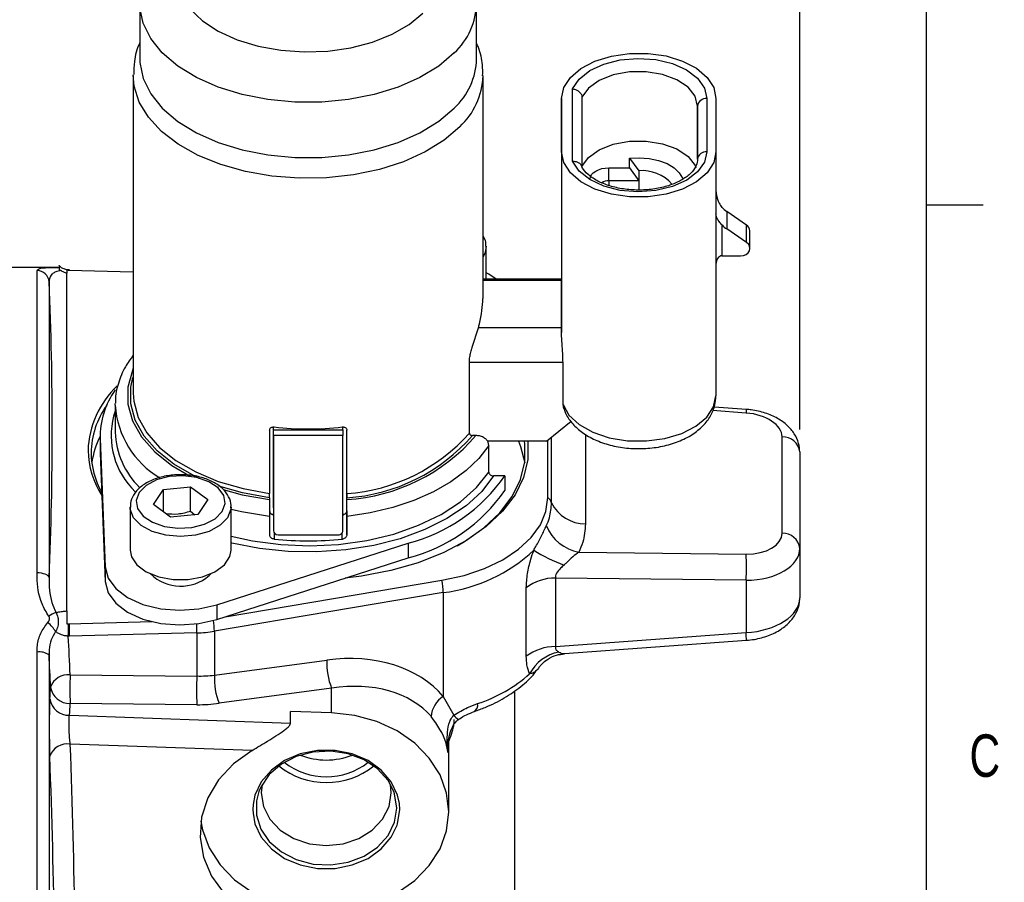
# Model space of a CAD drawing. Header units: inches. Extents: x 0.4 to 16.6, y 0.2 to 10.8.
# Tile 15 of 16: x 14.4 to 16.5, y 6.6 to 8.5. Entities that reach past the tile are written whole.
import ezdxf

# ---------------------------------------------------------------- set-up
doc = ezdxf.new("R2010")
doc.units = ezdxf.units.IN
doc.header["$MEASUREMENT"] = 0
doc.layers.add('BORDER', color=7, linetype='Continuous', lineweight=25)
doc.layers.add('SLD-0', color=7, linetype='Continuous', lineweight=25)
doc.styles.add('SLDTEXTSTYLE0', font='TXT', dxfattribs={"width": 0.75})
doc.dimstyles.new('SLDDIMSTYLE0', dxfattribs={"dimtxt": 0.145833, "dimasz": 0.13, "dimexe": 0, "dimexo": 0.0625, "dimgap": 0.036458, "dimtad": 0, "dimtih": 1, "dimtoh": 1, "dimdec": 1, "dimlfac": 1.5, "dimrnd": 1e-09, "dimzin": 12, "dimdsep": 46, "dimtxsty": 'SLDTEXTSTYLE0', "dimsah": 1, "dimcen": 0.09, "dimadec": 0, "dimazin": 3, "dimtfac": 1, "dimtdec": 1, "dimtofl": 0, "dimtmove": 0, "dimatfit": 3, "dimfxl": 0, "dimfrac": 2, "dimtolj": 1, "dimtzin": 12, "dimarcsym": 0})

# ---------------------------------------------------------------- blocks, each defined once
blk = doc.blocks.new('_D_8')
at = {"layer": 'SLD-0'}
for p, q in [((12.4031, 9.5018), (12.4031, 9.8299)), ((16.0961, 7.579), (16.0961, 9.8299)), ((12.4031, 9.7049), (14.5453, 9.7049)), ((14.7173, 9.7049), (14.673, 9.7049)), ((14.673, 9.7049), (14.673, 9.4732)), ((15.0406, 9.7049), (15.085, 9.7049)), ((15.085, 9.7049), (15.085, 9.4732)), ((16.0961, 9.7049), (15.2126, 9.7049)), ((14.673, 9.4732), (14.7173, 9.4732)), ((15.085, 9.4732), (15.0406, 9.4732))]:
    blk.add_line(p, q, dxfattribs=at)
for points in [[(12.4031, 9.7049), (12.5331, 9.6849), (12.5331, 9.7249)], [(16.0961, 9.7049), (15.9661, 9.7249), (15.9661, 9.6849)]]:
    blk.add_solid(points, dxfattribs=at)
at = {"layer": 'SLD-0', "char_height": 0.14583, "attachment_point": 1, "style": 'SLDTEXTSTYLE0'}
for s, insert in [('5.5', (14.7443, 9.9224)), ('141', (14.7173, 9.6611))]:
    blk.add_mtext(s, dxfattribs=dict(at, insert=insert))

msp = doc.modelspace()

# ---------------------------------------------------------------- linework, layer by layer
at = {"color": 7, "linetype": 'Continuous', "lineweight": 25}
for p, q in [((14.6371, 8.5201), (14.6371, 8.398)), ((15.3818, 8.398), (15.3818, 8.5201)), ((14.6228, 8.361), (14.6228, 7.6591)), ((15.3961, 7.8678), (15.3961, 8.361)), ((15.5938, 8.1712), (15.5938, 8.331)), ((15.5695, 8.1923), (15.5694, 8.31)), ((15.5694, 8.31), (15.5694, 7.9105)), ((15.6144, 8.3128), (15.6145, 8.156)), ((15.8701, 8.1756), (15.8701, 8.2933)), ((15.8908, 8.31), (15.8908, 8.1923)), ((15.9108, 8.31), (15.9108, 8.1923)), ((15.5695, 8.1923), (15.5695, 7.7929)), ((15.9108, 8.1923), (15.9108, 7.6532)), ((15.7194, 8.1568), (15.7194, 8.1779)), ((15.7194, 8.1779), (15.7401, 8.1503)), ((15.6741, 8.1568), (15.7194, 8.1568)), ((15.6741, 8.1279), (15.6741, 8.1568)), ((15.7194, 8.1568), (15.7401, 8.1279)), ((15.7401, 8.1503), (15.7401, 8.1279)), ((15.7401, 8.1279), (15.6741, 8.1279)), ((15.7401, 8.1279), (15.7401, 8.1078)), ((15.9346, 8.0601), (15.9346, 8.0217)), ((15.9786, 8.0304), (15.9346, 8.0601)), ((15.9241, 8.0307), (15.9241, 7.9624)), ((15.9786, 7.9919), (15.9346, 8.0217)), ((15.9786, 7.9919), (15.9786, 8.0304)), ((15.986, 7.9791), (15.986, 8.0176)), ((15.403, 7.9109), (15.403, 7.9828)), ((15.9241, 7.9624), (15.9653, 7.9624)), ((14.4569, 7.9365), (14.3335, 7.9365)), ((14.41, 7.262), (14.41, 7.9299)), ((14.4788, 7.9303), (14.4761, 7.9306)), ((14.4807, 7.9303), (14.4788, 7.9303)), ((14.6228, 7.9266), (14.4807, 7.9303)), ((14.4366, 7.9048), (14.4366, 7.2516)), ((15.5694, 7.9109), (15.3961, 7.9109)), ((15.5694, 7.9081), (15.5694, 7.9105)), ((15.3722, 7.7603), (15.3858, 7.8035)), ((15.5695, 7.8036), (15.3858, 7.8035)), ((15.3657, 7.5706), (15.3657, 7.7272)), ((15.5728, 7.6336), (15.5728, 7.7266)), ((14.5828, 7.6322), (14.5829, 7.6365)), ((14.5828, 7.6322), (14.5828, 7.5729)), ((15.5746, 7.6252), (15.5728, 7.6336)), ((15.9782, 7.623), (15.9065, 7.6282)), ((15.5362, 7.5527), (15.5907, 7.5968)), ((14.9242, 7.5774), (14.9242, 7.4372)), ((14.9329, 7.4053), (14.9329, 7.5843)), ((14.9329, 7.5778), (14.9329, 7.5843)), ((14.9329, 7.5778), (15.0862, 7.5778)), ((15.0862, 7.5778), (15.0862, 7.5842)), ((15.0949, 7.3991), (15.0949, 7.5775)), ((15.0949, 7.4373), (15.0949, 7.5774)), ((14.5495, 7.5648), (14.5495, 7.5324)), ((14.5496, 7.5584), (14.5608, 7.275)), ((14.5496, 7.5584), (14.5496, 7.5261)), ((15.0862, 7.5657), (14.9329, 7.5656)), ((14.9329, 7.5656), (14.9329, 7.3552)), ((15.0862, 7.3552), (15.0862, 7.5657)), ((15.3801, 7.5652), (15.3729, 7.5652)), ((15.5362, 7.5527), (15.4058, 7.5527)), ((15.5393, 7.4284), (15.5393, 7.5552)), ((16.057, 7.3494), (16.057, 7.5624)), ((14.5495, 7.5324), (14.5496, 7.5261)), ((15.4087, 7.4844), (15.4087, 7.5437)), ((14.5496, 7.5261), (14.5608, 7.2427)), ((16.0961, 7.529), (16.0961, 7.316)), ((15.4442, 7.4763), (15.4194, 7.4763)), ((15.4442, 7.4763), (15.4442, 7.444)), ((14.6277, 7.4401), (14.6189, 7.4499)), ((14.6675, 7.4131), (14.6896, 7.4463)), ((14.6896, 7.4463), (14.7496, 7.4517)), ((14.6896, 7.3968), (14.6896, 7.4463)), ((14.7496, 7.4517), (14.7874, 7.4238)), ((14.7496, 7.3986), (14.7496, 7.4517)), ((14.7874, 7.4238), (14.7653, 7.3906)), ((14.9242, 7.4278), (14.9242, 7.4238)), ((15.0949, 7.4238), (15.0949, 7.4279)), ((14.6159, 7.4079), (14.6159, 7.3123)), ((14.7053, 7.3853), (14.6675, 7.4131)), ((14.839, 7.3123), (14.839, 7.4079)), ((14.839, 7.4079), (14.839, 7.4058)), ((14.9329, 7.4053), (14.9329, 7.3552)), ((14.7653, 7.3906), (14.7053, 7.3853)), ((14.7496, 7.3986), (14.7589, 7.39)), ((14.9242, 7.3931), (14.9329, 7.3918)), ((14.9242, 7.3862), (14.9242, 7.3458)), ((15.0862, 7.3918), (15.0949, 7.3931)), ((15.0949, 7.3991), (15.0949, 7.3458)), ((15.0949, 7.3458), (15.0949, 7.3862)), ((14.9429, 7.3458), (15.0762, 7.3459)), ((14.8075, 7.1913), (15.2303, 7.3274)), ((15.2303, 7.3274), (15.2303, 7.295)), ((16.0961, 7.316), (16.0961, 7.2069)), ((14.8075, 7.1589), (15.2303, 7.295)), ((15.6078, 7.3077), (15.9774, 7.3034)), ((14.5608, 7.275), (14.5608, 7.2427)), ((14.6618, 7.2593), (14.6618, 7.2585)), ((14.7907, 7.2558), (14.794, 7.2597)), ((14.7931, 7.2585), (14.7931, 7.2593)), ((15.556, 7.2506), (15.556, 7.0991)), ((15.9774, 7.2458), (15.556, 7.2506)), ((14.8258, 7.1649), (15.3052, 7.2457)), ((15.4915, 7.0778), (15.4915, 7.2293)), ((15.9774, 7.2458), (15.9774, 7.1299)), ((15.308, 7.2184), (14.8021, 7.133)), ((15.308, 7.2184), (15.308, 6.9888)), ((14.8075, 7.1913), (14.8075, 7.1589)), ((14.4761, 7.1492), (14.4796, 7.1496)), ((14.4796, 7.1496), (14.4814, 7.1497)), ((14.4814, 7.1497), (14.6638, 7.1543)), ((14.4819, 7.1221), (14.4792, 7.1221)), ((14.7634, 7.1293), (14.4819, 7.1221)), ((14.7634, 7.1293), (14.7634, 7.0341)), ((14.8021, 7.133), (14.8021, 7.0361)), ((15.556, 7.0991), (15.9774, 7.1299)), ((15.576, 7.0835), (15.9782, 7.113)), ((14.8021, 7.0361), (15.0508, 7.0692)), ((14.4833, 7.0368), (14.7634, 7.0341)), ((15.0613, 7.007), (14.8126, 6.9738)), ((15.0613, 6.9527), (15.0613, 7.007)), ((15.308, 6.9888), (15.3315, 6.9478)), ((15.4661, 6.3976), (15.4661, 7.0017)), ((14.7634, 6.9708), (14.4833, 6.9735)), ((14.4817, 6.9473), (14.9703, 6.9301)), ((14.9703, 6.9301), (14.9703, 6.956)), ((15.0613, 6.9527), (14.9703, 6.956)), ((14.8856, 6.8697), (14.4835, 6.8839)), ((15.3203, 6.7339), (15.3203, 6.8918)), ((15.1932, 6.7758), (15.1913, 6.7945))]:
    msp.add_line(p, q, dxfattribs=at)
at = {"color": 8, "linetype": 'Continuous', "lineweight": 25}
for p, q in [((15.8701, 8.2933), (15.8701, 8.1752)), ((15.6741, 8.1279), (15.6741, 8.118)), ((15.5694, 7.9081), (15.3961, 7.9081)), ((15.5728, 7.7266), (15.3657, 7.7266)), ((15.9774, 7.6151), (15.9034, 7.6205)), ((15.5475, 7.4169), (15.5475, 7.5619)), ((15.6224, 7.5679), (15.6224, 7.3704)), ((14.9342, 7.3505), (14.9342, 7.3366)), ((15.0849, 7.3366), (15.0849, 7.3505)), ((14.41, 5.6565), (14.41, 7.0868)), ((14.4366, 7.0804), (14.4366, 5.6818)), ((15.3187, 6.881), (15.3187, 6.8646)), ((15.2118, 6.7393), (15.211, 6.7525))]:
    msp.add_line(p, q, dxfattribs=at)
at = {"color": 8, "linetype": 'Continuous', "lineweight": 25, "flags": 128}
for points in [[(15.3319, 8.4106), (15.2979, 8.3816), (15.2564, 8.3562), (15.2085, 8.335), (15.1555, 8.3186), (15.0986, 8.3074), (15.0395, 8.3018), (14.9796, 8.3018), (14.9204, 8.3074), (14.8636, 8.3186), (14.8105, 8.3349), (14.7626, 8.3561), (14.7211, 8.3815), (14.687, 8.4105), (14.6613, 8.4424), (14.6447, 8.4762), (14.6374, 8.5112), (14.6371, 8.5187)], [(15.3444, 8.2473), (15.31, 8.2179), (15.2682, 8.192), (15.2201, 8.1703), (15.1668, 8.1533), (15.1096, 8.1413), (15.05, 8.1348), (14.9893, 8.1339), (14.9291, 8.1385), (14.871, 8.1487), (14.8162, 8.164), (14.7662, 8.1842), (14.7222, 8.2088), (14.6852, 8.2371), (14.6563, 8.2685), (14.636, 8.3021), (14.6249, 8.3372), (14.6228, 8.3622)], [(15.403, 7.9838), (15.4007, 7.9695), (15.3961, 7.9601)], [(14.6228, 7.714), (14.6208, 7.7094), (14.6107, 7.6724), (14.6107, 7.6349), (14.6209, 7.5979), (14.6409, 7.5623), (14.6702, 7.529), (14.7082, 7.4989), (14.7488, 7.4753)], [(15.4194, 7.4763), (15.393, 7.442), (15.3659, 7.4164)], [(14.8214, 7.446), (14.8632, 7.4347), (14.9242, 7.4238)], [(14.8313, 7.3839), (14.8147, 7.367), (14.7903, 7.3537), (14.7604, 7.3452), (14.7275, 7.3422), (14.6946, 7.3451), (14.6647, 7.3536), (14.6403, 7.3669), (14.6236, 7.3839), (14.6162, 7.4029), (14.6159, 7.4073)], [(14.839, 7.4058), (14.8387, 7.403), (14.8313, 7.3839)], [(14.9242, 7.3862), (14.8618, 7.3967), (14.839, 7.4021)], [(14.9004, 6.7793), (14.8949, 6.7582), (14.8949, 6.7266), (14.9046, 6.6961), (14.9234, 6.6684), (14.9501, 6.6454), (14.9831, 6.6284), (15.0203, 6.6187), (15.0592, 6.6167), (15.0976, 6.6226), (15.1329, 6.6361), (15.163, 6.6562), (15.186, 6.6817), (15.2004, 6.7111), (15.2053, 6.7424), (15.2053, 6.7424)], [(15.2053, 6.7424), (15.2004, 6.7738), (15.1985, 6.7793)], [(14.8877, 6.7501), (14.8871, 6.7393), (14.8875, 6.731)], [(15.206, 6.7045), (15.2071, 6.7079), (15.2118, 6.7393)]]:
    msp.add_lwpolyline(points, dxfattribs=at)
at = {"color": 7, "linetype": 'Continuous', "lineweight": 25, "flags": 128}
for points in [[(14.748, 8.5078), (14.7756, 8.4816), (14.8107, 8.4587), (14.8521, 8.4398), (14.8987, 8.4256), (14.9487, 8.4166), (15.0008, 8.4129), (15.0531, 8.4147), (15.104, 8.422), (15.1519, 8.4346), (15.1952, 8.452), (15.2325, 8.4736), (15.2627, 8.4988)], [(15.5694, 8.31), (15.5744, 8.334), (15.589, 8.3566), (15.6123, 8.3765), (15.6431, 8.3926), (15.6796, 8.4038), (15.7195, 8.4096), (15.7606, 8.4096), (15.8006, 8.4039), (15.837, 8.3926), (15.8678, 8.3766), (15.8912, 8.3566), (15.9058, 8.334), (15.9108, 8.31)], [(14.6371, 8.398), (14.6374, 8.3891), (14.6447, 8.3541), (14.6613, 8.3203), (14.687, 8.2884), (14.7211, 8.2594), (14.7626, 8.234), (14.8105, 8.2128), (14.8636, 8.1965), (14.9204, 8.1853), (14.9796, 8.1797), (15.0395, 8.1797), (15.0986, 8.1853), (15.1555, 8.1965), (15.2085, 8.2129), (15.2564, 8.2341), (15.2979, 8.2595), (15.3319, 8.2885)], [(15.5938, 8.331), (15.6082, 8.3528), (15.6317, 8.3715), (15.6627, 8.386), (15.6991, 8.3953), (15.7383, 8.3986), (15.7776, 8.3958), (15.8144, 8.3871), (15.846, 8.373), (15.8703, 8.3546), (15.8856, 8.3331), (15.8908, 8.31)], [(15.8701, 8.2933), (15.8647, 8.315), (15.8491, 8.335), (15.8244, 8.3515), (15.7928, 8.3632), (15.7568, 8.3691), (15.7195, 8.3688), (15.6839, 8.3622), (15.6529, 8.3499), (15.6291, 8.333), (15.6144, 8.3128)], [(15.6144, 8.1597), (15.6291, 8.1799), (15.6529, 8.1968), (15.6839, 8.2091), (15.7195, 8.2157), (15.7568, 8.216), (15.7928, 8.2101), (15.8244, 8.1984), (15.8491, 8.1819), (15.8647, 8.1619), (15.8667, 8.1575)], [(15.9108, 8.1923), (15.9059, 8.1683), (15.8913, 8.1457), (15.8679, 8.1258), (15.8371, 8.1097), (15.8007, 8.0985), (15.7608, 8.0927), (15.7196, 8.0927), (15.6797, 8.0984), (15.6432, 8.1097), (15.6124, 8.1257), (15.589, 8.1456), (15.5744, 8.1683), (15.5695, 8.1923)], [(15.8908, 8.1923), (15.8856, 8.1692), (15.8703, 8.1477), (15.8461, 8.1293), (15.8145, 8.1152), (15.7777, 8.1065), (15.7384, 8.1037), (15.6992, 8.107), (15.6628, 8.1163), (15.6318, 8.1308), (15.6082, 8.1495), (15.5938, 8.1712)], [(15.7194, 8.1779), (15.7414, 8.1792), (15.7633, 8.1776), (15.784, 8.1732), (15.8026, 8.1662), (15.8181, 8.1569), (15.8298, 8.1459), (15.837, 8.1336), (15.8376, 8.1321)], [(15.6328, 8.1325), (15.6336, 8.1372), (15.6359, 8.1418), (15.6397, 8.146), (15.6449, 8.1497), (15.6511, 8.1527), (15.6583, 8.155), (15.666, 8.1563), (15.6741, 8.1568)], [(15.9653, 7.9624), (15.9715, 7.9632), (15.9772, 7.9654), (15.9817, 7.9689), (15.9847, 7.9734), (15.986, 7.9784), (15.9853, 7.9834), (15.9827, 7.9881), (15.9786, 7.9919)], [(15.425, 7.9109), (15.4086, 7.922), (15.403, 7.9251)], [(15.5695, 7.8036), (15.5695, 7.8217), (15.5695, 7.8385), (15.5695, 7.8541), (15.5695, 7.8682), (15.5695, 7.8807), (15.5695, 7.8916), (15.5694, 7.9008), (15.5694, 7.9081)], [(15.5695, 7.7929), (15.5695, 7.7943), (15.5695, 7.7957), (15.5695, 7.797), (15.5695, 7.7984), (15.5695, 7.7997), (15.5695, 7.801), (15.5695, 7.8023), (15.5695, 7.8036)], [(14.7687, 7.4707), (14.7574, 7.4761), (14.7127, 7.5018), (14.6756, 7.5314), (14.6469, 7.5641), (14.6273, 7.599), (14.6174, 7.6353), (14.6174, 7.6721), (14.6221, 7.6937)], [(14.6228, 7.6591), (14.624, 7.641), (14.6337, 7.6055), (14.6528, 7.5712), (14.6809, 7.5392), (14.7172, 7.5102), (14.7609, 7.4849), (14.8108, 7.464), (14.8657, 7.448), (14.9242, 7.4372)], [(15.5728, 7.6336), (15.5859, 7.6102), (15.6083, 7.5895), (15.6385, 7.5725), (15.6749, 7.5604), (15.7152, 7.5539), (15.7569, 7.5533), (15.7977, 7.5587), (15.835, 7.5697), (15.8666, 7.5858), (15.8907, 7.6059), (15.9057, 7.6288), (15.9108, 7.6532)], [(14.9329, 7.5656), (14.9329, 7.5672), (14.9329, 7.5689), (14.9329, 7.5706), (14.9329, 7.5723), (14.9329, 7.5739), (14.9329, 7.5754), (14.9329, 7.5767), (14.9329, 7.5778)], [(15.0862, 7.5778), (15.0862, 7.5767), (15.0862, 7.5754), (15.0862, 7.5739), (15.0862, 7.5723), (15.0862, 7.5706), (15.0862, 7.5689), (15.0862, 7.5673), (15.0862, 7.5657)], [(15.4949, 7.5527), (15.4949, 7.5524), (15.4949, 7.5124), (15.4855, 7.4729), (15.4668, 7.4345), (15.4392, 7.398), (15.4032, 7.3641), (15.3595, 7.3335), (15.3091, 7.3068), (15.2528, 7.2845), (15.1918, 7.267), (15.1272, 7.2546), (15.0909, 7.2502)], [(15.3388, 7.3216), (15.3547, 7.3309), (15.3978, 7.3611), (15.4333, 7.3945), (15.4605, 7.4305), (15.479, 7.4683), (15.4883, 7.5073), (15.4883, 7.5467), (15.4875, 7.5527)], [(15.4745, 7.5527), (15.479, 7.5415), (15.488, 7.5049)], [(15.4087, 7.5437), (15.3867, 7.5148), (15.3586, 7.4879), (15.3249, 7.4632), (15.2863, 7.4412), (15.2433, 7.4222), (15.1965, 7.4066), (15.1468, 7.3945), (15.0949, 7.3862)], [(14.8191, 7.3973), (14.8257, 7.415), (14.8227, 7.4331), (14.8104, 7.4497), (14.7899, 7.4632), (14.7634, 7.4724), (14.7333, 7.4763), (14.7027, 7.4745), (14.6744, 7.4672), (14.6514, 7.4552), (14.6358, 7.4396), (14.6292, 7.4219), (14.6322, 7.4039), (14.6445, 7.3873), (14.665, 7.3737), (14.6915, 7.3646), (14.7216, 7.3607), (14.7523, 7.3624), (14.7805, 7.3697), (14.8035, 7.3817), (14.8191, 7.3973)], [(14.839, 7.3428), (14.8863, 7.3325), (14.9489, 7.3244), (15.0128, 7.3219), (15.0767, 7.325), (15.139, 7.3337), (15.1985, 7.3478), (15.2536, 7.367), (15.3033, 7.3909), (15.3463, 7.4188), (15.3817, 7.4502), (15.4087, 7.4844)], [(14.9242, 7.4278), (14.8645, 7.4386), (14.812, 7.4536)], [(15.3052, 7.2457), (15.354, 7.2565), (15.3992, 7.2718), (15.4396, 7.2911), (15.4742, 7.314), (15.5021, 7.3399), (15.5226, 7.3681), (15.5351, 7.3979), (15.5393, 7.4284)], [(15.3659, 7.4164), (15.3583, 7.4103), (15.3162, 7.3819), (15.2674, 7.3575), (15.2131, 7.3375), (15.1543, 7.3224), (15.0925, 7.3126), (15.0289, 7.3081), (14.9649, 7.3092), (14.9018, 7.3158), (14.841, 7.3278), (14.839, 7.3283)], [(14.6159, 7.3123), (14.6187, 7.2977), (14.6309, 7.2795), (14.6516, 7.2642), (14.6791, 7.2532), (14.7109, 7.2475), (14.7441, 7.2475), (14.7759, 7.2532), (14.8034, 7.2643), (14.8241, 7.2796), (14.8362, 7.2978), (14.839, 7.3123)], [(14.5608, 7.275), (14.5673, 7.2503), (14.5841, 7.2273), (14.6103, 7.2076), (14.6442, 7.1924), (14.6834, 7.1827), (14.7256, 7.1793), (14.7678, 7.1822), (14.8075, 7.1913)], [(14.4366, 7.2516), (14.4359, 7.2537), (14.4342, 7.2556), (14.4317, 7.2574), (14.4283, 7.259), (14.4244, 7.2602), (14.4199, 7.2612), (14.415, 7.2618), (14.41, 7.262)], [(14.5608, 7.2427), (14.5673, 7.2179), (14.5841, 7.1949), (14.6103, 7.1752), (14.6442, 7.16), (14.6834, 7.1504), (14.7256, 7.1469), (14.7678, 7.1498), (14.8075, 7.1589)], [(15.0613, 6.5151), (15.1124, 6.5209), (15.1612, 6.5344), (15.206, 6.5552), (15.2451, 6.5825), (15.2771, 6.6153), (15.3008, 6.6523), (15.3154, 6.6924), (15.3203, 6.7339), (15.3154, 6.7755), (15.3008, 6.8155), (15.2771, 6.8526), (15.2451, 6.8854), (15.206, 6.9127), (15.1612, 6.9334), (15.1124, 6.947), (15.0613, 6.9527)], [(14.8856, 6.8697), (14.8445, 6.8403), (14.8113, 6.8049), (14.7874, 6.7649), (14.7735, 6.722), (14.7704, 6.6776), (14.778, 6.6337), (14.796, 6.5918), (14.8239, 6.5535), (14.8605, 6.5204), (14.9044, 6.4937)], [(15.211, 6.7525), (15.2071, 6.7707), (15.1932, 6.8003), (15.171, 6.8264), (15.1417, 6.8474), (15.107, 6.8621), (15.069, 6.8697), (15.0299, 6.8697), (14.9919, 6.8621), (14.9572, 6.8474), (14.928, 6.8264), (14.9057, 6.8003), (14.8918, 6.7707), (14.8877, 6.7501)], [(15.1985, 6.7793), (15.186, 6.8031), (15.163, 6.8287), (15.1329, 6.8488), (15.0976, 6.8623), (15.0592, 6.8682), (15.0203, 6.8662), (14.9831, 6.8564), (14.9501, 6.8395), (14.9234, 6.8165), (14.9046, 6.7888), (14.9004, 6.7793)], [(14.9076, 6.7945), (14.9057, 6.7758), (14.9106, 6.7457), (14.925, 6.7177), (14.9478, 6.6936), (14.9776, 6.6751), (15.0123, 6.6635), (15.0495, 6.6596), (15.0867, 6.6635), (15.1213, 6.6751), (15.1511, 6.6936), (15.174, 6.7177), (15.1883, 6.7457), (15.1932, 6.7758), (15.1932, 6.7758)], [(14.8875, 6.731), (14.8918, 6.7079), (14.9057, 6.6783), (14.928, 6.6523), (14.9572, 6.6313), (14.9919, 6.6166), (15.0299, 6.609), (15.069, 6.609), (15.107, 6.6166), (15.1417, 6.6313), (15.171, 6.6523), (15.1932, 6.6783), (15.206, 6.7045)], [(14.772, 6.7131), (14.7757, 6.6943), (14.7907, 6.6542), (14.8146, 6.6171), (14.8465, 6.5841), (14.8854, 6.5565), (14.9299, 6.5352), (14.9785, 6.5208), (15.0296, 6.514)]]:
    msp.add_lwpolyline(points, dxfattribs=at)
at = {"color": 8, "linetype": 'Continuous', "lineweight": 25}
for centre, radius, start, end in [((15.2277, 8.5241), 0.1541, 312.5755, 359.1063), ((15.2352, 8.3657), 0.161, 312.681, 358.0577), ((14.7433, 7.565), 0.1695, 161.2602, 222.7694), ((14.7849, 7.6458), 0.2025, 183.8657, 239.2335), ((16.0382, 7.6125), 0.0609, 170.0649, 177.4961), ((13.8562, 7.1281), 0.9072, 0.0816, 1.3348), ((14.6513, 7.1312), 0.1508, 0.6977, 9.716), ((15.7518, 7.1101), 0.2264, 0.7414, 5.035), ((15.3671, 6.9699), 0.0171, 303.7243, 11.2106), ((15.3652, 6.9708), 0.0408, 214.2288, 234.1917)]:
    msp.add_arc(centre, radius, start, end, dxfattribs=at)
at = {"color": 7, "linetype": 'Continuous', "lineweight": 25}
for centre, radius, start, end in [((15.2274, 8.4022), 0.1545, 312.6066, 358.4328), ((15.889, 8.2911), 0.019, 84.6112, 173.32), ((15.889, 8.1734), 0.019, 84.6112, 173.32), ((15.747, 8.0617), 0.0889, 41.4667, 94.4546), ((15.6732, 8.1003), 0.0277, 88.0208, 121.646), ((15.9687, 8.1107), 0.0609, 223.008, 236.022), ((15.9687, 8.0722), 0.0609, 223.008, 236.022), ((15.9703, 8.0171), 0.0156, 1.7656, 58.2212), ((14.4101, 7.9033), 0.0266, 3.142, 90.1541), ((6.9896, 7.5782), 7.4542, 357.48898, 2.51102), ((14.7298, 7.5245), 0.2072, 133.4864, 177.8062), ((14.7265, 7.5626), 0.177, 144.1942, 181.3575), ((14.7166, 7.5238), 0.1871, 144.6527, 179.0233), ((15.0095, 8.2324), 0.6525, 263.3771, 276.6365), ((14.7139, 7.4792), 0.1847, 152.8723, 172.0114), ((14.7599, 7.5781), 0.1771, 181.6858, 225.9383), ((15.0677, 7.8342), 0.3978, 273.9227, 318.5162), ((15.07, 7.8324), 0.4093, 273.4817, 319.2578), ((15.0688, 7.8306), 0.4035, 273.6988, 318.8933), ((16.0588, 7.5249), 0.0375, 6.2895, 92.8377), ((14.7107, 7.5353), 0.1879, 180.8845, 213.1189), ((14.712, 7.5294), 0.1826, 180.7401, 209.4393), ((15.1356, 7.6915), 0.3762, 284.5757, 325.1121), ((15.1356, 7.6591), 0.3762, 284.5757, 325.1121), ((15.5183, 7.4048), 0.0315, 22.3824, 48.4244), ((15.6217, 7.4528), 0.0825, 205.861, 270.4681), ((15.6257, 7.4033), 0.0973, 202.5829, 259.4124), ((15.0095, 8.0536), 0.721, 264.009, 276.0046), ((16.0588, 7.3119), 0.0375, 6.2895, 92.8377), ((15.264, 7.5724), 0.3568, 277.0923, 313.1743), ((15.6829, 7.5826), 0.322, 237.1149, 250.404), ((15.5272, 7.2746), 0.4511, 356.3358, 3.6642), ((14.7279, 7.329), 0.0964, 225.9677, 310.6268), ((15.5552, 7.1449), 0.1057, 89.5716, 127.0381), ((15.1542, 7.2164), 0.1538, 0.7423, 10.9908), ((14.468, 7.1228), 0.054, 107.2093, 126.5676), ((14.3732, 7.082), 0.0928, 32.8357, 49.054), ((13.8361, 7.145), 0.6435, 357.9602, 0.4114), ((13.5032, 7.1201), 0.9787, 0.1173, 1.7305), ((0.4348, 6.4089), 14.0625, 2.55913, 2.90706), ((14.7565, 7.4047), 0.2754, 271.4288, 279.5161), ((15.5552, 6.9933), 0.1057, 89.5716, 127.0381), ((14.4158, 7.0526), 0.0348, 53.2053, 99.6064), ((0.4208, 6.3831), 14.0332, 2.55913, 2.84816), ((15.5823, 6.9944), 0.0946, 101.3499, 151.9155), ((15.2003, 7.0625), 0.1497, 177.4174, 201.7606), ((14.4788, 6.9958), 0.0412, 83.7339, 160.3278), ((15.0755, 7.0051), 0.593, 176.9423, 183.0577), ((15.3556, 7.0025), 0.593, 176.9423, 183.0577), ((14.9517, 7.0293), 0.1497, 177.4174, 201.7606), ((15.2875, 7.2759), 0.3176, 287.6669, 311.7385), ((7.0302, 7.4234), 7.4212, 356.60235, 356.80444), ((14.4821, 7.0161), 0.0426, 188.6695, 271.5769), ((15.3356, 6.9424), 0.054, 120.7501, 177.9646), ((14.4806, 6.99), 0.0427, 188.6675, 271.4891), ((7.058, 7.3881), 7.4369, 356.60235, 356.80444), ((14.4776, 6.8421), 0.0422, 82.0676, 159.1681), ((0.375, 6.3282), 14.1194, 0.61291, 2.2556), ((0.3593, 6.3026), 14.0898, 0.61291, 2.2556), ((15.0495, 7.0059), 0.1574, 248.4886, 291.5114), ((15.0495, 6.9674), 0.1686, 231.482, 308.518), ((15.0495, 6.9615), 0.1501, 231.7729, 308.2271)]:
    msp.add_arc(centre, radius, start, end, dxfattribs=at)
for centre, major_axis, ratio, start_param, end_param in [((15.9241, 7.9438), (0, 0.0186), 0.715855, 6.283147, 7.853944), ((15.973, 7.566), (0.0839, -0.0054), 0.58665, 0.037946, 1.556382), ((14.9429, 7.3552), (0.01, 0.00001), 0.933711, 3.141061, 4.711857), ((15.0762, 7.3552), (0.01, 0.00001), 0.933711, 4.711857, 6.282654), ((15.973, 7.353), (0.0839, -0.0054), 0.58665, 4.802695, 6.321131), ((15.9708, 7.3196), (0.1253, -0.0054), 0.587535, 4.790246, 6.308682), ((15.9708, 7.2034), (0.1253, 0.0054), 0.587535, 4.739252, 6.257688), ((15.037, 6.8115), (0.3006, 0.1299), 0.753747, 0.226055, 1.212372), ((14.7561, 7.1324), (0.1665, -0.0114), 0.586453, 4.796211, 5.03183), ((15.0495, 6.7858), (0.2548, 0.1244), 0.737757, 0.195174, 1.181491), ((14.7541, 7.0957), (0.2119, -0.0114), 0.587141, 4.78768, 5.023299)]:
    msp.add_ellipse(centre, major_axis=major_axis, ratio=ratio, start_param=start_param, end_param=end_param, dxfattribs=at)
for points, knots in [([(14.6371, 8.4329), (14.6369, 8.4325), (14.6303, 8.4196), (14.6246, 8.3957), (14.6239, 8.3722), (14.6237, 8.3626)], [0, 0, 0, 0, 0.0172251, 0.5987125, 1, 1, 1, 1]), ([(15.3951, 8.3599), (15.3952, 8.3681), (15.3954, 8.3892), (15.3902, 8.4136), (15.3832, 8.4284), (15.3818, 8.4313)], [0, 0, 0, 0, 0.333588, 0.867815, 1, 1, 1, 1]), ([(15.5938, 8.331), (15.5939, 8.331), (15.5954, 8.3309), (15.5993, 8.3302), (15.605, 8.3279), (15.6102, 8.3237), (15.6137, 8.3185), (15.6142, 8.3147), (15.6144, 8.3128)], [0, 0, 0, 0, 0.009308, 0.146563, 0.361577, 0.574929, 0.78745, 1, 1, 1, 1]), ([(15.5938, 8.1712), (15.5939, 8.1712), (15.5955, 8.1713), (15.5994, 8.1712), (15.6051, 8.1697), (15.6101, 8.1663), (15.613, 8.1632), (15.6133, 8.1614), (15.6133, 8.1614)], [0, 0, 0, 0, 0.011771, 0.18534, 0.45724, 0.727039, 0.995787, 1, 1, 1, 1]), ([(15.8701, 8.1756), (15.87, 8.1734), (15.8696, 8.1669), (15.8648, 8.1555), (15.8522, 8.141), (15.8324, 8.1276), (15.8062, 8.1167), (15.7758, 8.1096), (15.743, 8.1069), (15.71, 8.1088), (15.679, 8.1152), (15.652, 8.1255), (15.6311, 8.1386), (15.618, 8.1519), (15.6141, 8.16), (15.6125, 8.1634)], [0, 0, 0, 0, 0.041104, 0.123038, 0.200531, 0.283284, 0.365272, 0.447496, 0.530223, 0.613184, 0.695939, 0.778017, 0.859129, 0.939523, 1, 1, 1, 1]), ([(15.9108, 8.1093), (15.9108, 8.1092), (15.9108, 8.1052), (15.9117, 8.0947), (15.9157, 8.0802), (15.9218, 8.0722), (15.9241, 8.0691)], [0, 0, 0, 0, 0.005867, 0.269945, 0.722843, 1, 1, 1, 1]), ([(15.9241, 8.0307), (15.9218, 8.0332), (15.9157, 8.04), (15.9117, 8.0477), (15.9108, 8.0531), (15.9108, 8.0551), (15.9108, 8.0552)], [0, 0, 0, 0, 0.277157, 0.730055, 0.994133, 1, 1, 1, 1]), ([(15.4019, 7.9839), (15.4022, 7.9868), (15.4028, 7.9946), (15.3987, 8.0018), (15.3961, 8.0064)], [0, 0, 0, 0, 0.360645, 1, 1, 1, 1]), ([(14.4625, 7.9301), (14.4616, 7.9299), (14.456, 7.9288), (14.4488, 7.926), (14.4381, 7.9185), (14.4373, 7.9107), (14.4366, 7.9048)], [0, 0, 0, 0, 0.035479, 0.214394, 0.406934, 1, 1, 1, 1]), ([(14.4468, 7.9365), (14.4473, 7.9365), (14.4505, 7.9366), (14.455, 7.9365), (14.4588, 7.9365)], [0, 0, 0, 0, 0.160686, 1, 1, 1, 1]), ([(14.4588, 7.9407), (14.4588, 7.9405), (14.4588, 7.9399), (14.4588, 7.9355), (14.4588, 7.9319), (14.4588, 7.9311)], [0, 0, 0, 0, 0.34331, 0.8594002, 1, 1, 1, 1]), ([(14.4588, 7.9311), (14.46, 7.9308), (14.4612, 7.9304), (14.4625, 7.9301), (14.4625, 7.9301)], [0, 0, 0, 0, 0.952918, 1, 1, 1, 1]), ([(14.4815, 7.9313), (14.4802, 7.9312), (14.4761, 7.9311), (14.4684, 7.9337), (14.462, 7.9372), (14.4592, 7.9406), (14.459, 7.9409)], [0, 0, 0, 0, 0.154454, 0.475642, 0.952307, 1, 1, 1, 1]), ([(14.4761, 7.9239), (14.4738, 7.9244), (14.4701, 7.9254), (14.4657, 7.9278), (14.4635, 7.9294), (14.4625, 7.9301)], [0, 0, 0, 0, 0.458752, 0.750438, 1, 1, 1, 1]), ([(14.4761, 7.931), (14.4761, 7.9311), (14.4761, 7.9316), (14.4761, 7.9287), (14.4761, 7.9251), (14.4761, 7.9239)], [0, 0, 0, 0, 0.183437, 0.718928, 1, 1, 1, 1]), ([(14.4761, 7.1778), (14.4761, 7.1783), (14.4761, 7.3018), (14.4761, 7.4438), (14.4761, 7.655), (14.4761, 7.7799), (14.4761, 7.8873), (14.4761, 7.9239)], [0, 0, 0, 0, 0.00211, 0.494908, 0.56639, 0.852322, 1, 1, 1, 1]), ([(15.3858, 7.8035), (15.3865, 7.8064), (15.393, 7.8307), (15.3945, 7.8504), (15.3958, 7.8678)], [0, 0, 0, 0, 0.118031, 1, 1, 1, 1]), ([(15.5728, 7.7266), (15.5726, 7.733), (15.5723, 7.7459), (15.5704, 7.7686), (15.5695, 7.7843), (15.5695, 7.7921), (15.5695, 7.7929)], [0, 0, 0, 0, 0.319187, 0.638199, 0.961073, 1, 1, 1, 1]), ([(15.3657, 7.7272), (15.3658, 7.7302), (15.3661, 7.7364), (15.3682, 7.7471), (15.3705, 7.7551), (15.3719, 7.7593), (15.3722, 7.7603)], [0, 0, 0, 0, 0.298554, 0.596692, 0.906051, 1, 1, 1, 1]), ([(14.6228, 7.7427), (14.6166, 7.7343), (14.6021, 7.7146), (14.5893, 7.6809), (14.5824, 7.6536), (14.5833, 7.639), (14.5834, 7.637)], [0, 0, 0, 0, 0.257976, 0.604969, 0.945064, 1, 1, 1, 1]), ([(15.5733, 7.6277), (15.5755, 7.6219), (15.5809, 7.6077), (15.596, 7.5877), (15.6186, 7.5687), (15.6473, 7.5533), (15.6809, 7.5423), (15.7178, 7.5364), (15.7558, 7.5359), (15.7931, 7.5409), (15.8283, 7.5513), (15.8586, 7.5666), (15.8827, 7.5859), (15.8996, 7.608), (15.9092, 7.631), (15.9103, 7.6464), (15.9108, 7.6532)], [0, 0, 0, 0, 0.04787, 0.116562, 0.188125, 0.26401, 0.342291, 0.420666, 0.498896, 0.577425, 0.656714, 0.737428, 0.81131, 0.881138, 0.947462, 1, 1, 1, 1]), ([(16.0961, 7.529), (16.0956, 7.5355), (16.0944, 7.5497), (16.0848, 7.57), (16.0689, 7.5887), (16.0471, 7.6042), (16.0199, 7.6159), (15.9959, 7.6214), (15.9817, 7.6227), (15.9782, 7.623)], [0, 0, 0, 0, 0.123328, 0.272378, 0.424245, 0.587498, 0.762493, 0.941619, 1, 1, 1, 1]), ([(14.9242, 7.5774), (14.9243, 7.5783), (14.9245, 7.5801), (14.9262, 7.5822), (14.9286, 7.5837), (14.9315, 7.5844), (14.9334, 7.5843), (14.9342, 7.5843)], [0, 0, 0, 0, 0.208585, 0.417083, 0.628009, 0.843762, 1, 1, 1, 1]), ([(15.0849, 7.5843), (15.086, 7.5843), (15.0883, 7.5844), (15.0913, 7.5833), (15.0936, 7.5815), (15.0947, 7.5794), (15.0948, 7.578), (15.0949, 7.5774)], [0, 0, 0, 0, 0.220415, 0.440874, 0.65977, 0.874154, 1, 1, 1, 1]), ([(15.3657, 7.5706), (15.3657, 7.5701), (15.3659, 7.5689), (15.367, 7.5674), (15.3686, 7.5662), (15.3707, 7.5654), (15.3722, 7.5653), (15.3729, 7.5652)], [0, 0, 0, 0, 0.193558, 0.387355, 0.587594, 0.802839, 1, 1, 1, 1]), ([(15.4087, 7.5437), (15.4085, 7.546), (15.4079, 7.5506), (15.4035, 7.5568), (15.3969, 7.5616), (15.3887, 7.5647), (15.3829, 7.5651), (15.3801, 7.5652)], [0, 0, 0, 0, 0.19677, 0.393475, 0.595308, 0.809535, 1, 1, 1, 1]), ([(14.8381, 7.4054), (14.8384, 7.4072), (14.8401, 7.4155), (14.8344, 7.4305), (14.8221, 7.4476), (14.8027, 7.4619), (14.7776, 7.4725), (14.7485, 7.4785), (14.7177, 7.4795), (14.6876, 7.4753), (14.6604, 7.4661), (14.6377, 7.4522), (14.6229, 7.435), (14.6157, 7.419), (14.6167, 7.41), (14.617, 7.4073)], [0, 0, 0, 0, 0.022454, 0.103365, 0.183707, 0.267863, 0.355433, 0.443649, 0.531707, 0.619907, 0.708616, 0.798327, 0.888992, 0.966683, 1, 1, 1, 1]), ([(15.4087, 7.4844), (15.4089, 7.4835), (15.4091, 7.4818), (15.4107, 7.4795), (15.4132, 7.4776), (15.4162, 7.4765), (15.4184, 7.4764), (15.4194, 7.4763)], [0, 0, 0, 0, 0.1975646, 0.3952517, 0.5984019, 0.8139455, 1, 1, 1, 1]), ([(14.9242, 7.4278), (14.9242, 7.4279), (14.9242, 7.4284), (14.9242, 7.4297), (14.9242, 7.4319), (14.9242, 7.4342), (14.9242, 7.4361), (14.9242, 7.437), (14.9242, 7.4372)], [0, 0, 0, 0, 0.0281311, 0.2502, 0.4720806, 0.6904391, 0.9035464, 1, 1, 1, 1]), ([(14.9242, 7.4238), (14.9242, 7.4233), (14.9242, 7.4208), (14.9242, 7.4151), (14.9242, 7.4062), (14.9242, 7.3969), (14.9242, 7.3902), (14.9242, 7.387), (14.9242, 7.3862)], [0, 0, 0, 0, 0.062505, 0.284903, 0.505783, 0.722668, 0.934995, 1, 1, 1, 1]), ([(15.0949, 7.4373), (15.0949, 7.4367), (15.0949, 7.4356), (15.0949, 7.4335), (15.0949, 7.4312), (15.0949, 7.4292), (15.0949, 7.4283), (15.0949, 7.4279)], [0, 0, 0, 0, 0.176118, 0.38386, 0.59358, 0.808056, 1, 1, 1, 1]), ([(15.0949, 7.3862), (15.0949, 7.3888), (15.0949, 7.3939), (15.0949, 7.403), (15.0949, 7.4118), (15.0949, 7.4191), (15.0949, 7.4224), (15.0949, 7.4238)], [0, 0, 0, 0, 0.208942, 0.417945, 0.628745, 0.843632, 1, 1, 1, 1]), ([(15.5358, 7.366), (15.5384, 7.3719), (15.5454, 7.3885), (15.5467, 7.4058), (15.5475, 7.4169)], [0, 0, 0, 0, 0.357228, 1, 1, 1, 1]), ([(14.6947, 7.3931), (14.7037, 7.3923), (14.7221, 7.3907), (14.7403, 7.3959), (14.7496, 7.3986)], [0, 0, 0, 0, 0.492173, 1, 1, 1, 1]), ([(14.9242, 7.3991), (14.9243, 7.3982), (14.9245, 7.3964), (14.9262, 7.3938), (14.9286, 7.3916), (14.931, 7.3903), (14.9325, 7.39), (14.9329, 7.3899)], [0, 0, 0, 0, 0.226294, 0.452465, 0.682067, 0.918569, 1, 1, 1, 1]), ([(15.0862, 7.39), (15.0869, 7.3901), (15.0887, 7.3906), (15.0914, 7.3923), (15.0936, 7.3947), (15.0947, 7.3972), (15.0948, 7.3986), (15.0949, 7.3991)], [0, 0, 0, 0, 0.146718, 0.39063, 0.632234, 0.867257, 1, 1, 1, 1]), ([(15.5081, 7.3123), (15.5096, 7.3149), (15.516, 7.3259), (15.5258, 7.3449), (15.5324, 7.3587), (15.5358, 7.366)], [0, 0, 0, 0, 0.128353, 0.542935, 1, 1, 1, 1]), ([(15.6224, 7.3704), (15.6214, 7.3566), (15.6198, 7.3353), (15.611, 7.315), (15.6078, 7.3077)], [0, 0, 0, 0, 0.642802, 1, 1, 1, 1]), ([(14.9342, 7.3366), (14.9331, 7.3368), (14.9308, 7.3372), (14.9278, 7.339), (14.9255, 7.3414), (14.9244, 7.3438), (14.9243, 7.3452), (14.9242, 7.3458)], [0, 0, 0, 0, 0.219359, 0.438754, 0.656887, 0.871353, 1, 1, 1, 1]), ([(15.0949, 7.3458), (15.0948, 7.3449), (15.0946, 7.3431), (15.0929, 7.3405), (15.0904, 7.3384), (15.0876, 7.337), (15.0857, 7.3367), (15.0849, 7.3366)], [0, 0, 0, 0, 0.209683, 0.419296, 0.630915, 0.846499, 1, 1, 1, 1]), ([(15.4915, 7.2293), (15.4921, 7.2394), (15.4932, 7.2592), (15.5003, 7.2882), (15.5059, 7.3056), (15.5081, 7.3123)], [0, 0, 0, 0, 0.393251, 0.769805, 1, 1, 1, 1]), ([(15.6078, 7.3077), (15.6033, 7.3045), (15.5942, 7.2981), (15.5836, 7.2869), (15.5767, 7.2809), (15.5749, 7.2793)], [0, 0, 0, 0, 0.423782, 0.8472858, 1, 1, 1, 1]), ([(15.5749, 7.2793), (15.5723, 7.277), (15.5662, 7.2716), (15.5594, 7.2635), (15.5559, 7.2557), (15.556, 7.2523), (15.556, 7.2506)], [0, 0, 0, 0, 0.282456, 0.669573, 0.837218, 1, 1, 1, 1]), ([(14.4359, 7.1661), (14.4305, 7.1752), (14.4146, 7.202), (14.4103, 7.2361), (14.41, 7.2589), (14.41, 7.262)], [0, 0, 0, 0, 0.304714, 0.905393, 1, 1, 1, 1]), ([(14.4366, 7.2516), (14.4369, 7.233), (14.4373, 7.2067), (14.4487, 7.1816), (14.452, 7.1743)], [0, 0, 0, 0, 0.709017, 1, 1, 1, 1]), ([(15.9782, 7.113), (15.9841, 7.1136), (16.0008, 7.1153), (16.0275, 7.1226), (16.0546, 7.1361), (16.0757, 7.1539), (16.0897, 7.1744), (16.0955, 7.1929), (16.096, 7.2037), (16.0961, 7.2069)], [0, 0, 0, 0, 0.098371, 0.27985, 0.466422, 0.634848, 0.791021, 0.938739, 1, 1, 1, 1]), ([(14.434, 7.152), (14.4343, 7.1524), (14.4356, 7.1538), (14.4372, 7.1565), (14.438, 7.16), (14.4376, 7.1633), (14.4364, 7.1652), (14.4359, 7.1661)], [0, 0, 0, 0, 0.086842, 0.373599, 0.577934, 0.789704, 1, 1, 1, 1]), ([(14.452, 7.1743), (14.4534, 7.1716), (14.456, 7.1662), (14.4574, 7.1568), (14.4567, 7.1463), (14.4542, 7.138), (14.4517, 7.1333), (14.4511, 7.1323)], [0, 0, 0, 0, 0.217857, 0.440067, 0.647694, 0.920941, 1, 1, 1, 1]), ([(14.452, 7.1743), (14.4532, 7.1746), (14.4572, 7.1756), (14.4633, 7.1766), (14.4707, 7.1774), (14.4741, 7.1776), (14.4761, 7.1778)], [0, 0, 0, 0, 0.201298, 0.666556, 0.806185, 1, 1, 1, 1]), ([(14.4761, 7.1778), (14.4761, 7.1762), (14.4761, 7.1718), (14.4761, 7.1622), (14.4761, 7.1535), (14.4761, 7.1492)], [0, 0, 0, 0, 0.216794, 0.619846, 1, 1, 1, 1]), ([(14.41, 7.0868), (14.4102, 7.0917), (14.4108, 7.106), (14.4167, 7.1294), (14.4282, 7.1445), (14.434, 7.152)], [0, 0, 0, 0, 0.20706, 0.6034, 1, 1, 1, 1]), ([(14.4511, 7.1323), (14.4475, 7.1263), (14.4402, 7.1139), (14.4369, 7.0956), (14.4367, 7.0843), (14.4366, 7.0804)], [0, 0, 0, 0, 0.38186, 0.784528, 1, 1, 1, 1]), ([(14.4792, 7.1221), (14.4763, 7.1224), (14.4719, 7.1228), (14.4638, 7.1251), (14.457, 7.1282), (14.4527, 7.1312), (14.4511, 7.1323)], [0, 0, 0, 0, 0.2363993, 0.357109, 0.7593418, 1, 1, 1, 1]), ([(15.556, 7.0991), (15.556, 7.0976), (15.5559, 7.0953), (15.5576, 7.0914), (15.5603, 7.0888), (15.563, 7.0874), (15.5637, 7.0871)], [0, 0, 0, 0, 0.26976, 0.396621, 0.844685, 1, 1, 1, 1]), ([(15.4989, 7.0389), (15.4965, 7.045), (15.4924, 7.0558), (15.4918, 7.0711), (15.4915, 7.0778)], [0, 0, 0, 0, 0.567571, 1, 1, 1, 1]), ([(15.5195, 7.0532), (15.5197, 7.0534), (15.5208, 7.055), (15.5267, 7.0621), (15.5391, 7.0722), (15.5567, 7.0812), (15.5702, 7.0823), (15.5761, 7.0828)], [0, 0, 0, 0, 0.0328987, 0.193532, 0.4363914, 0.7543975, 1, 1, 1, 1]), ([(15.52, 7.0543), (15.5194, 7.0533), (15.5159, 7.0475), (15.5096, 7.0409), (15.5022, 7.0395), (15.4989, 7.0389)], [0, 0, 0, 0, 0.096539, 0.592802, 1, 1, 1, 1]), ([(15.3767, 6.9558), (15.3848, 6.9587), (15.4083, 6.9673), (15.4439, 6.985), (15.4802, 7.0104), (15.5041, 7.0316), (15.513, 7.0453), (15.5146, 7.0478)], [0, 0, 0, 0, 0.140328, 0.40551, 0.672496, 0.939838, 1, 1, 1, 1]), ([(14.4384, 6.9836), (14.4382, 6.9793), (14.4377, 6.9685), (14.4371, 6.9448), (14.437, 6.9148), (14.4373, 6.8836), (14.4379, 6.8659), (14.4382, 6.8571)], [0, 0, 0, 0, 0.1412803, 0.3552578, 0.5698251, 0.7849233, 1, 1, 1, 1]), ([(15.3315, 6.9478), (15.3415, 6.9538), (15.3589, 6.9642), (15.3764, 6.9706), (15.3838, 6.9733)], [0, 0, 0, 0, 0.579525, 1, 1, 1, 1]), ([(14.4835, 6.8839), (14.4829, 6.8883), (14.4819, 6.8972), (14.481, 6.9128), (14.4807, 6.9279), (14.481, 6.9398), (14.4815, 6.9452), (14.4817, 6.9473)], [0, 0, 0, 0, 0.216019, 0.43133, 0.645523, 0.858944, 1, 1, 1, 1]), ([(15.3187, 6.8646), (15.3174, 6.8718), (15.312, 6.9016), (15.2947, 6.9259), (15.2816, 6.9443)], [0, 0, 0, 0, 0.24294, 1, 1, 1, 1]), ([(15.3187, 6.8646), (15.3186, 6.8646), (15.3171, 6.8797), (15.3157, 6.9031), (15.3197, 6.927), (15.3249, 6.9397), (15.3285, 6.9441), (15.3315, 6.9478)], [0, 0, 0, 0, 0.0033789, 0.524702, 0.8068826, 0.8362781, 1, 1, 1, 1]), ([(15.3414, 6.9376), (15.3422, 6.9382), (15.3477, 6.9425), (15.3602, 6.9495), (15.371, 6.9535), (15.3766, 6.9556)], [0, 0, 0, 0, 0.070332, 0.514816, 1, 1, 1, 1]), ([(14.8856, 6.8697), (14.8969, 6.8765), (14.9202, 6.8907), (14.9477, 6.9074), (14.9634, 6.9194), (14.9686, 6.9248), (14.9702, 6.9284), (14.9703, 6.9298), (14.9703, 6.9301)], [0, 0, 0, 0, 0.366356, 0.755957, 0.846367, 0.93759, 0.986884, 1, 1, 1, 1]), ([(15.3186, 6.8745), (15.3185, 6.8762), (15.3182, 6.8869), (15.3211, 6.9048), (15.3288, 6.9241), (15.3377, 6.9355), (15.3436, 6.9391), (15.3456, 6.9403)], [0, 0, 0, 0, 0.072324, 0.439984, 0.723098, 0.903173, 1, 1, 1, 1])]:
    msp.add_open_spline(points, degree=3, knots=knots, dxfattribs=at)
at = {"color": 8, "linetype": 'Continuous', "lineweight": 25}
for points, knots in [([(14.41, 7.9299), (14.4116, 7.9322), (14.4139, 7.9352), (14.4304, 7.9363), (14.4415, 7.9364), (14.4468, 7.9365)], [0, 0, 0, 0, 0.60353, 0.811405, 1, 1, 1, 1]), ([(15.5637, 7.0871), (15.567, 7.0854), (15.5715, 7.0831), (15.575, 7.0839), (15.576, 7.0841)], [0, 0, 0, 0, 0.733233, 1, 1, 1, 1]), ([(15.3312, 6.9382), (15.3312, 6.9348), (15.3313, 6.9202), (15.3251, 6.9036), (15.3203, 6.8909)], [0, 0, 0, 0, 0.227288, 1, 1, 1, 1]), ([(15.3193, 6.8746), (15.3189, 6.8713), (15.3185, 6.8679), (15.3187, 6.8646), (15.3187, 6.8646)], [0, 0, 0, 0, 0.973256, 1, 1, 1, 1])]:
    msp.add_open_spline(points, degree=3, knots=knots, dxfattribs=at)
at = {"layer": 'BORDER'}
for p, q in [((16.3763, 0.3921), (16.3763, 10.6421)), ((16.3763, 8.0753), (16.5013, 8.0753))]:
    msp.add_line(p, q, dxfattribs=at)

# ---------------------------------------------------------------- texts
at = {"color": 7, "linetype": 'Continuous', "lineweight": 0, "insert": (16.4712, 6.9051), "char_height": 0.0937, "attachment_point": 1, "style": 'SLDTEXTSTYLE0'}
msp.add_mtext('C', dxfattribs=at)

# ---------------------------------------------------------------- dimensions: what is measured, and where the dimension line sits
at = {"layer": 'SLD-0'}
dim = msp.add_linear_dim(base=(12.4031, 9.7049), p1=(16.0961, 7.529), p2=(12.4031, 9.4518), dimstyle='SLDDIMSTYLE0', dxfattribs=at)
dim.commit()
dim.dimension.update_dxf_attribs({"geometry": '_D_8', "text_midpoint": (14.879, 9.7049), "dimtype": 160})

doc.saveas('drawing.dxf')
